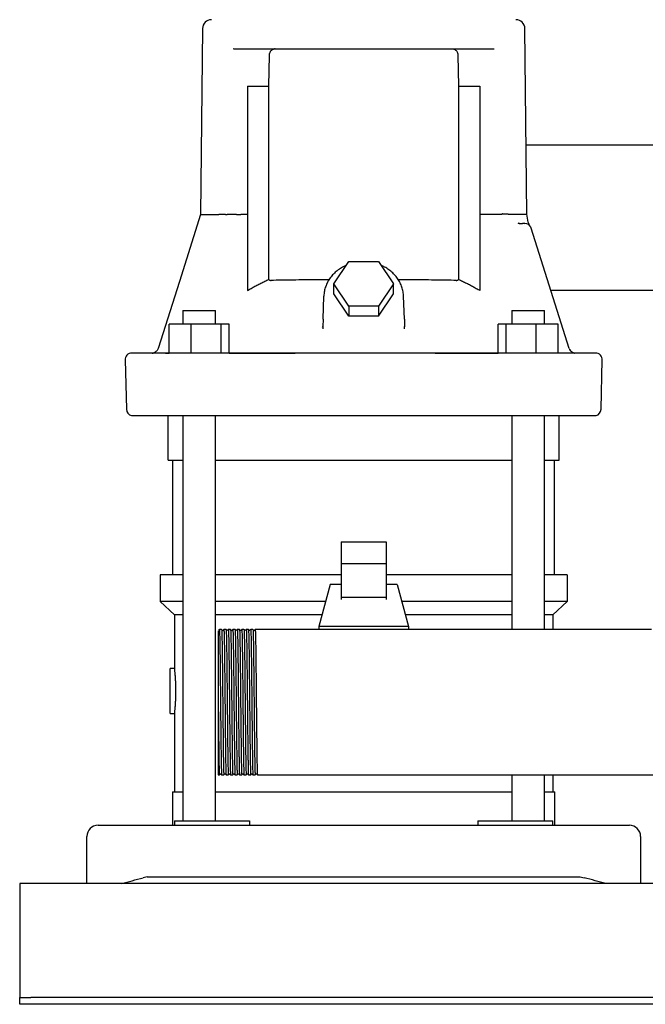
# Model space of a CAD drawing. Header units: millimetres. Extents: x 13 to 1735, y 11 to 955.
# Tile 1 of 6: x 13 to 293, y 11 to 451. Entities that reach past the tile are written whole.
import ezdxf

# ---------------------------------------------------------------- set-up
doc = ezdxf.new("R2010")
doc.units = ezdxf.units.MM

msp = doc.modelspace()

# ---------------------------------------------------------------- linework, layer by layer
at = {"color": 7, "linetype": 'Continuous', "lineweight": 25}
for p, q in [((94.59, 447.48), (93.72, 364.38)), ((239.54, 364.38), (238.67, 447.48)), ((108.57, 438.43), (108.26, 438.33)), ((108.57, 438.43), (224.69, 438.43)), ((224.69, 438.43), (224.96, 438.4)), ((124.21, 421.72), (124.49, 435.52)), ((208.76, 435.52), (209.05, 421.72)), ((114.63, 421.72), (124.21, 421.72)), ((114.63, 421.72), (114.63, 330.38)), ((124.21, 335.38), (124.21, 421.72)), ((209.05, 421.72), (209.05, 335.38)), ((209.05, 421.72), (218.61, 421.72)), ((218.61, 421.72), (218.61, 330.39)), ((364.04, 395.43), (239.21, 395.43)), ((104.82, 364.43), (103.58, 364.43)), ((104.82, 364.43), (105.59, 364.43)), ((114.63, 364.43), (111.66, 364.43)), ((221.59, 364.43), (218.61, 364.43)), ((228.43, 364.44), (223.47, 364.43)), ((240.2, 361), (239.53, 364.48)), ((236.17, 360.4), (235.74, 360.49)), ((235.74, 360.49), (236.33, 360.43)), ((236.17, 360.4), (236.33, 360.43)), ((236.33, 360.43), (236.17, 360.4)), ((236.33, 360.43), (237.56, 360.43)), ((238.01, 360.54), (238.6, 360.43)), ((238.01, 360.54), (238.61, 360.43)), ((239.04, 360.4), (239.04, 360.4)), ((240.69, 359.67), (240.71, 359.66)), ((240.69, 359.67), (240.71, 359.66)), ((241.34, 358.65), (241.3, 358.76)), ((241.47, 358.34), (241.34, 358.65)), ((258.47, 304.53), (241.47, 358.34)), ((153.35, 333.39), (159.99, 343.35)), ((159.99, 343.35), (173.27, 343.35)), ((173.27, 343.35), (179.91, 333.39)), ((153.35, 328.89), (153.35, 333.39)), ((159.99, 323.43), (153.35, 333.39)), ((179.91, 333.39), (173.27, 323.43)), ((179.91, 328.89), (179.91, 333.39)), ((352.97, 330.43), (250.28, 330.43)), ((148.45, 317.56), (148.81, 327.86)), ((159.99, 318.93), (153.35, 328.89)), ((173.27, 318.93), (179.91, 328.89)), ((184.81, 317.56), (184.45, 327.86)), ((85.79, 321.43), (85.79, 315.43)), ((85.79, 321.43), (87.8, 321.43)), ((87.8, 321.43), (100.39, 321.43)), ((100.39, 315.43), (100.39, 321.43)), ((159.99, 323.43), (159.99, 318.93)), ((173.27, 323.43), (159.99, 323.43)), ((173.27, 323.43), (173.27, 318.93)), ((232.87, 321.43), (232.87, 315.43)), ((232.87, 321.43), (245.46, 321.43)), ((245.46, 321.43), (247.47, 321.43)), ((247.47, 315.43), (247.47, 321.43)), ((148.45, 317.56), (148.36, 314.27)), ((173.27, 318.93), (159.99, 318.93)), ((184.81, 317.56), (184.9, 314.27)), ((79.7, 302.48), (79.7, 315.43)), ((89.5, 315.43), (79.7, 315.43)), ((89.5, 302.43), (89.5, 315.43)), ((102.88, 315.43), (89.5, 315.43)), ((102.88, 302.43), (102.88, 315.43)), ((106.47, 315.43), (102.88, 315.43)), ((106.47, 302.43), (106.47, 315.43)), ((148.28, 313.99), (148.36, 314.27)), ((148.28, 313.99), (148.36, 314.27)), ((148.36, 314.27), (148.39, 313.22)), ((184.85, 313.23), (184.9, 314.27)), ((184.85, 313.23), (184.9, 314.27)), ((184.98, 313.99), (184.9, 314.27)), ((226.79, 302.43), (226.78, 315.43)), ((230.37, 315.43), (226.78, 315.43)), ((230.37, 302.43), (230.37, 315.43)), ((243.75, 315.43), (230.37, 315.43)), ((243.75, 302.43), (243.75, 315.43)), ((253.55, 315.43), (243.75, 315.43)), ((253.55, 302.43), (253.55, 315.43)), ((59.98, 299.36), (60.55, 277.36)), ((77.04, 302.43), (62.97, 302.43)), ((72.97, 302.62), (73.04, 302.6)), ((248.89, 302.43), (84.37, 302.43)), ((106.47, 302.43), (135.97, 302.43)), ((198.56, 302.43), (226.79, 302.43)), ((260.87, 302.47), (259.98, 302.75)), ((260.87, 302.47), (260.96, 302.46)), ((272.7, 277.36), (273.28, 299.36)), ((79.28, 254.53), (79.28, 274.53)), ((85.79, 274.53), (85.79, 93.43)), ((100.39, 93.43), (100.39, 274.53)), ((232.87, 274.53), (232.87, 178.93)), ((247.47, 178.93), (247.47, 274.53)), ((253.98, 254.53), (253.98, 274.53)), ((79.28, 254.53), (85.79, 254.53)), ((81.28, 203.43), (81.28, 254.53)), ((100.39, 254.53), (232.87, 254.53)), ((247.47, 254.53), (253.98, 254.53)), ((251.98, 203.43), (251.98, 254.53)), ((156.63, 218.12), (176.63, 218.12)), ((156.63, 218.12), (156.63, 208.23)), ((176.63, 218.12), (176.63, 208.23)), ((156.63, 208.23), (156.63, 193.22)), ((176.63, 208.23), (156.63, 208.23)), ((176.63, 208.23), (176.63, 193.22)), ((75.63, 203.43), (75.63, 191.43)), ((85.79, 203.43), (75.63, 203.43)), ((156.63, 203.43), (100.39, 203.43)), ((232.87, 203.43), (176.63, 203.43)), ((257.63, 203.43), (247.47, 203.43)), ((257.63, 203.43), (257.63, 191.43)), ((151.63, 199.08), (146.63, 180.33)), ((156.63, 199.08), (151.63, 199.08)), ((181.63, 199.08), (176.63, 199.08)), ((181.63, 199.08), (186.63, 180.33)), ((85.79, 191.43), (75.63, 191.43)), ((82.13, 185.43), (75.63, 191.43)), ((149.59, 191.43), (100.39, 191.43)), ((176.63, 193.22), (156.63, 193.22)), ((156.63, 193.22), (156.63, 192.27)), ((176.63, 193.22), (176.63, 192.27)), ((232.87, 191.43), (183.67, 191.43)), ((257.63, 191.43), (247.47, 191.43)), ((251.13, 185.43), (257.63, 191.43)), ((85.79, 185.43), (82.13, 185.43)), ((82.13, 185.43), (82.13, 161.43)), ((147.99, 185.43), (100.39, 185.43)), ((232.87, 185.43), (185.27, 185.43)), ((251.13, 185.43), (247.47, 185.43)), ((251.13, 185.43), (251.13, 178.93)), ((103.13, 178.93), (102.13, 178.93)), ((105.13, 178.93), (104.13, 178.93)), ((107.13, 178.93), (106.13, 178.93)), ((109.13, 178.93), (108.13, 178.93)), ((111.13, 178.93), (110.13, 178.93)), ((113.13, 178.93), (112.13, 178.93)), ((115.13, 178.93), (114.13, 178.93)), ((117.13, 178.93), (116.13, 178.93)), ((119.13, 178.93), (118.13, 178.93)), ((120.13, 178.93), (119.13, 178.93)), ((295.28, 178.93), (120.13, 178.93)), ((146.63, 180.33), (146.63, 178.93)), ((186.63, 180.33), (146.63, 180.33)), ((186.63, 180.33), (186.63, 178.93)), ((82.13, 161.43), (80.13, 161.43)), ((80.13, 151.43), (80.13, 161.43)), ((80.13, 141.43), (80.13, 151.43)), ((101.63, 146.29), (101.63, 113.93)), ((80.13, 141.43), (82.13, 141.43)), ((82.13, 141.43), (82.13, 106.43)), ((101.63, 113.93), (102.13, 113.93)), ((103.13, 113.93), (104.13, 113.93)), ((105.13, 113.93), (106.13, 113.93)), ((107.13, 113.93), (108.13, 113.93)), ((109.13, 113.93), (110.13, 113.93)), ((111.13, 113.93), (112.13, 113.93)), ((113.13, 113.93), (114.13, 113.93)), ((115.13, 113.93), (116.13, 113.93)), ((117.13, 113.93), (118.13, 113.93)), ((119.13, 113.93), (491.63, 113.93)), ((232.87, 113.93), (232.87, 93.43)), ((247.47, 93.43), (247.47, 113.93)), ((251.13, 113.93), (251.13, 106.43)), ((81.13, 106.43), (81.13, 91.43)), ((81.13, 106.43), (85.79, 106.43)), ((100.39, 106.43), (166.63, 106.43)), ((166.63, 106.43), (232.87, 106.43)), ((247.47, 106.43), (252.13, 106.43)), ((252.13, 91.43), (252.13, 106.43)), ((82.13, 93.43), (82.13, 91.43)), ((82.13, 93.43), (103.47, 93.43)), ((103.47, 93.43), (115.66, 93.43)), ((115.66, 93.43), (115.66, 91.43)), ((217.6, 93.43), (217.6, 91.43)), ((217.6, 93.43), (229.79, 93.43)), ((229.79, 93.43), (251.13, 93.43)), ((251.13, 91.43), (251.13, 93.43)), ((47.88, 91.43), (68.08, 91.43)), ((68.08, 91.43), (265.18, 91.43)), ((265.18, 91.43), (285.38, 91.43)), ((42.88, 65.43), (42.88, 86.43)), ((290.38, 86.43), (290.38, 65.43)), ((69.88, 68.43), (68.08, 67.96)), ((69.88, 68.43), (263.38, 68.43)), ((263.38, 68.43), (265.18, 67.96)), ((912.88, 65.43), (12.88, 65.43)), ((12.88, 65.43), (12.88, 60.43)), ((12.88, 60.43), (12.88, 16.43)), ((12.88, 16.43), (12.88, 14.43)), ((12.88, 11.43), (12.88, 14.43)), ((12.88, 14.43), (17.88, 14.43)), ((907.88, 14.43), (17.88, 14.43)), ((17.88, 11.43), (12.88, 11.43)), ((907.88, 11.43), (17.88, 11.43))]:
    msp.add_line(p, q, dxfattribs=at)
at = {"color": 7, "linetype": 'Continuous', "lineweight": 25, "flags": 128}
for points in [[(93.72, 364.44), (84.25, 334.47), (74.79, 304.54)], [(270.28, 302.43), (270.11, 302.43), (269.58, 302.43), (268.71, 302.43), (267.48, 302.43), (265.91, 302.43), (264, 302.43), (261.74, 302.43), (259.15, 302.43), (256.22, 302.43)], [(102.13, 178.93), (101.95, 178.71), (101.78, 178.49)], [(103.47, 178.49), (103.3, 178.71), (103.13, 178.93)], [(104.13, 178.93), (103.95, 178.71), (103.78, 178.49)], [(105.47, 178.49), (105.3, 178.71), (105.13, 178.93)], [(106.13, 178.93), (105.95, 178.71), (105.78, 178.49)], [(107.47, 178.49), (107.3, 178.71), (107.13, 178.93)], [(108.13, 178.93), (107.95, 178.71), (107.78, 178.49)], [(109.47, 178.49), (109.3, 178.71), (109.13, 178.93)], [(110.13, 178.93), (109.95, 178.71), (109.78, 178.49)], [(111.47, 178.49), (111.3, 178.71), (111.13, 178.93)], [(112.13, 178.93), (111.95, 178.71), (111.78, 178.49)], [(113.47, 178.49), (113.3, 178.71), (113.13, 178.93)], [(114.13, 178.93), (113.95, 178.71), (113.78, 178.49)], [(115.47, 178.49), (115.3, 178.71), (115.13, 178.93)], [(116.13, 178.93), (115.95, 178.71), (115.78, 178.49)], [(117.47, 178.49), (117.3, 178.71), (117.13, 178.93)], [(118.13, 178.93), (117.95, 178.71), (117.78, 178.49)], [(102.13, 113.93), (102.3, 114.16), (102.47, 114.38)], [(102.78, 114.38), (102.95, 114.16), (103.13, 113.94)], [(104.13, 113.94), (104.3, 114.16), (104.47, 114.38)], [(104.78, 114.38), (104.95, 114.16), (105.13, 113.94)], [(106.13, 113.94), (106.3, 114.16), (106.47, 114.38)], [(106.78, 114.38), (106.95, 114.16), (107.13, 113.94)], [(108.13, 113.93), (108.3, 114.16), (108.47, 114.38)], [(108.78, 114.38), (108.95, 114.16), (109.13, 113.94)], [(110.13, 113.93), (110.3, 114.16), (110.47, 114.38)], [(110.78, 114.38), (110.95, 114.16), (111.13, 113.94)], [(112.13, 113.94), (112.3, 114.16), (112.47, 114.38)], [(112.78, 114.38), (112.95, 114.16), (113.13, 113.94)], [(114.13, 113.94), (114.3, 114.16), (114.47, 114.38)], [(114.78, 114.38), (114.95, 114.16), (115.13, 113.94)], [(116.13, 113.93), (116.3, 114.16), (116.47, 114.38)], [(116.78, 114.38), (116.95, 114.16), (117.13, 113.94)], [(118.13, 113.94), (118.3, 114.16), (118.47, 114.38)], [(118.78, 114.38), (118.95, 114.16), (119.13, 113.94)]]:
    msp.add_lwpolyline(points, dxfattribs=at)
at = {"color": 7, "linetype": 'Continuous', "lineweight": 25}
for centre, radius, start, end in [((98.59, 447.43), 4, 90, 179.4), ((234.67, 447.43), 4, 0.6, 90), ((238.6, 357.43), 3, 17.5339, 89.9999), ((261.33, 305.43), 3, 197.5339, 220.8635), ((62.97, 299.43), 3, 90.0005, 181.5), ((270.28, 299.43), 3, 358.5, 89.9995), ((63.55, 277.43), 3, 181.5, 255.1529), ((269.71, 277.43), 3, 284.8351, 358.5), ((47.88, 86.43), 5, 90, 180), ((285.38, 86.43), 5, 0, 90)]:
    msp.add_arc(centre, radius, start, end, dxfattribs=at)
for points, knots in [([(124.49, 435.52), (124.49, 435.57), (124.5, 435.68), (124.51, 435.84), (124.53, 435.99), (124.56, 436.15), (124.59, 436.3), (124.66, 436.56), (124.79, 436.92), (125.03, 437.35), (125.34, 437.73), (125.65, 438), (125.94, 438.17), (126.18, 438.28), (126.45, 438.37), (126.63, 438.4), (126.72, 438.41)], [0, 0, 0, 0, 0.031993, 0.06413, 0.096467, 0.129057, 0.161952, 0.195204, 0.301507, 0.414424, 0.540619, 0.679465, 0.753544, 0.832894, 0.912316, 1, 1, 1, 1]), ([(206.53, 438.41), (206.58, 438.41), (206.68, 438.39), (206.82, 438.36), (206.95, 438.32), (207.11, 438.26), (207.31, 438.17), (207.6, 438), (207.92, 437.73), (208.23, 437.35), (208.47, 436.92), (208.61, 436.54), (208.69, 436.22), (208.73, 435.99), (208.75, 435.76), (208.76, 435.6), (208.76, 435.52)], [0, 0, 0, 0, 0.044895, 0.087728, 0.128504, 0.167227, 0.246546, 0.320651, 0.459519, 0.585767, 0.6987, 0.805092, 0.85474, 0.903656, 0.952016, 1, 1, 1, 1]), ([(94.89, 364.43), (95.53, 364.43), (96.44, 364.43), (98.78, 364.43), (100.2, 364.43), (101.87, 364.43)], [0, 0, 0, 0, 0.5, 0.5, 1, 1, 1, 1]), ([(103.01, 364.43), (102.98, 364.43), (102.9, 364.43), (102.79, 364.43), (102.7, 364.43), (102.61, 364.43), (102.52, 364.43), (102.45, 364.43), (102.38, 364.43), (102.35, 364.43), (102.33, 364.43)], [0, 0, 0, 0, 0.135107, 0.267773, 0.397789, 0.524922, 0.64893, 0.769581, 0.886665, 1, 1, 1, 1]), ([(103.58, 364.43), (103.57, 364.43), (103.53, 364.43), (103.47, 364.43), (103.42, 364.43), (103.37, 364.43), (103.33, 364.43), (103.27, 364.43), (103.19, 364.43), (103.1, 364.43), (103.04, 364.43), (103.01, 364.43)], [0, 0, 0, 0, 0.113606, 0.217617, 0.310579, 0.391453, 0.459552, 0.514572, 0.685732, 0.848184, 1, 1, 1, 1]), ([(109.79, 364.43), (109.51, 364.43), (108.81, 364.43), (107.7, 364.43), (106.58, 364.43), (105.88, 364.43), (105.59, 364.43)], [0, 0, 0, 0, 0.198225, 0.500005, 0.795673, 1, 1, 1, 1]), ([(109.79, 364.43), (110.06, 364.43), (110.36, 364.44), (111, 364.44), (111.33, 364.44), (111.66, 364.43)], [0, 0, 0, 0, 0.5, 0.5, 1, 1, 1, 1]), ([(231.39, 364.43), (231.37, 364.44), (231.33, 364.44), (231.26, 364.45), (231.18, 364.45), (231.1, 364.46), (231.02, 364.46), (230.93, 364.46), (230.84, 364.47), (230.75, 364.47), (230.66, 364.47), (230.57, 364.47), (230.47, 364.47), (230.38, 364.47), (230.29, 364.47), (230.19, 364.47), (230.1, 364.47), (230.01, 364.47), (229.93, 364.47), (229.84, 364.47), (229.75, 364.47), (229.67, 364.47), (229.59, 364.47), (229.51, 364.47), (229.44, 364.47), (229.37, 364.48), (229.3, 364.48), (229.23, 364.48), (229.16, 364.49), (229.1, 364.5), (229.03, 364.5), (228.95, 364.51), (228.87, 364.53), (228.8, 364.53), (228.73, 364.56), (228.68, 364.6), (228.62, 364.62), (228.59, 364.61), (228.56, 364.6), (228.53, 364.57), (228.5, 364.54), (228.46, 364.49), (228.44, 364.46), (228.43, 364.44)], [0, 0, 0, 0, 0.036786, 0.072864, 0.108245, 0.142933, 0.176924, 0.210212, 0.24279, 0.274649, 0.305783, 0.336189, 0.365863, 0.394808, 0.423027, 0.450528, 0.477319, 0.503412, 0.52882, 0.553551, 0.577611, 0.601003, 0.623729, 0.645789, 0.667183, 0.687913, 0.707979, 0.727383, 0.746126, 0.764212, 0.781645, 0.811566, 0.836149, 0.855408, 0.872317, 0.906934, 0.915609, 0.92466, 0.935063, 0.947478, 0.9623, 0.97976, 1, 1, 1, 1]), ([(240.71, 359.66), (240.59, 359.87), (240.36, 360.3), (240.25, 360.76), (240.2, 361)], [0, 0, 0, 0, 0.501344, 1, 1, 1, 1]), ([(238.6, 360.43), (238.58, 360.43), (238.46, 360.43), (238.08, 360.43), (237.82, 360.43), (237.56, 360.43)], [0, 0, 0, 0, 0.5, 0.5, 1, 1, 1, 1]), ([(158.82, 341.6), (158.46, 341.45), (157.38, 341.01), (155.73, 339.99), (153.92, 338.58), (152.34, 336.96), (151.02, 335.17), (149.99, 333.24), (149.27, 331.2), (148.9, 329.4), (148.83, 328.29), (148.81, 327.86)], [0, 0, 0, 0, 0.062293, 0.187495, 0.312505, 0.437186, 0.561395, 0.685012, 0.807976, 0.930315, 1, 1, 1, 1]), ([(184.46, 327.57), (184.44, 327.99), (184.4, 329.11), (184.06, 330.91), (183.39, 332.94), (182.42, 334.86), (181.17, 336.65), (179.66, 338.28), (177.92, 339.71), (176.17, 340.85), (174.95, 341.38), (174.43, 341.61)], [0, 0, 0, 0, 0.070553, 0.189776, 0.309042, 0.428538, 0.548447, 0.668876, 0.789851, 0.911334, 1, 1, 1, 1]), ([(114.63, 330.38), (114.91, 330.55), (115.47, 330.88), (116.32, 331.38), (117.17, 331.86), (118.03, 332.33), (118.9, 332.79), (119.77, 333.25), (120.65, 333.69), (121.53, 334.13), (122.42, 334.55), (123.31, 334.97), (123.91, 335.24), (124.21, 335.38)], [0, 0, 0, 0, 0.0907717, 0.1815375, 0.2723083, 0.3630955, 0.4539102, 0.5447636, 0.6356668, 0.7266309, 0.8176671, 0.9087865, 1, 1, 1, 1]), ([(124.21, 335.38), (124.24, 335.35), (124.29, 335.29), (124.38, 335.21), (124.47, 335.15), (124.57, 335.09), (124.69, 335.03), (124.85, 334.97), (125.04, 334.94), (125.17, 334.93), (125.24, 334.93)], [0, 0, 0, 0, 0.092014, 0.184689, 0.278434, 0.373648, 0.470707, 0.641643, 0.817562, 1, 1, 1, 1]), ([(151.12, 335.21), (149.42, 335.2), (145.71, 335.18), (140.28, 335.14), (134.83, 335.08), (129.7, 335.01), (126.74, 334.96), (125.24, 334.93)], [0, 0, 0, 0, 0.17015, 0.370854, 0.576063, 0.785779, 1, 1, 1, 1]), ([(208.02, 334.93), (206.52, 334.96), (203.56, 335.01), (198.43, 335.08), (192.98, 335.14), (187.54, 335.18), (183.82, 335.2), (182.11, 335.21)], [0, 0, 0, 0, 0.213999, 0.423511, 0.628538, 0.829079, 1, 1, 1, 1]), ([(208.02, 334.93), (208.06, 334.93), (208.14, 334.93), (208.26, 334.95), (208.38, 334.97), (208.49, 335), (208.62, 335.05), (208.76, 335.13), (208.91, 335.24), (209, 335.33), (209.05, 335.38)], [0, 0, 0, 0, 0.1116648, 0.220786, 0.3276891, 0.4327201, 0.536244, 0.6945533, 0.8485509, 1, 1, 1, 1]), ([(209.05, 335.38), (209.35, 335.24), (209.94, 334.97), (210.84, 334.56), (211.72, 334.13), (212.6, 333.7), (213.48, 333.25), (214.35, 332.8), (215.21, 332.34), (216.07, 331.87), (216.92, 331.38), (217.77, 330.89), (218.33, 330.56), (218.61, 330.39)], [0, 0, 0, 0, 0.091212, 0.18233, 0.273366, 0.36433, 0.455233, 0.546087, 0.636902, 0.727689, 0.818461, 0.909227, 1, 1, 1, 1]), ([(74.79, 304.54), (74.71, 304.33), (74.54, 303.89), (74.09, 303.32), (73.52, 302.84), (73.06, 302.67), (72.83, 302.58)], [0, 0, 0, 0, 0.240901, 0.492412, 0.746729, 1, 1, 1, 1]), ([(259.07, 303.48), (259.03, 303.52), (258.85, 303.7), (258.73, 303.93), (258.64, 304.11)], [0, 0, 0, 0, 0.220309, 1, 1, 1, 1]), ([(72.12, 302.45), (72.24, 302.45), (72.55, 302.46), (73.17, 302.53), (73.54, 302.58)], [0, 0, 0, 0, 0.40416, 1, 1, 1, 1]), ([(72.72, 302.54), (72.87, 302.53), (73.18, 302.52), (75.07, 302.5), (77.28, 302.49), (79.14, 302.48), (79.7, 302.48)], [0, 0, 0, 0, 0.290084, 0.580976, 0.873484, 1, 1, 1, 1]), ([(84.37, 302.43), (83.52, 302.43), (82.71, 302.43), (81.19, 302.43), (80.49, 302.43), (79.24, 302.43), (78.67, 302.43), (77.72, 302.43), (77.34, 302.43), (77.04, 302.43)], [0, 0, 0, 0, 0.25, 0.25, 0.5, 0.5, 0.75, 0.75, 1, 1, 1, 1]), ([(256.22, 302.43), (255.92, 302.43), (255.53, 302.43), (254.57, 302.43), (254.01, 302.43), (252.76, 302.43), (252.05, 302.43), (250.54, 302.43), (249.74, 302.43), (248.89, 302.43)], [0, 0, 0, 0, 0.25, 0.25, 0.5, 0.5, 0.75, 0.75, 1, 1, 1, 1]), ([(260.43, 302.57), (260.24, 302.64), (259.86, 302.79), (259.4, 303.11), (259.16, 303.37), (259.07, 303.48)], [0, 0, 0, 0, 0.364716, 0.734154, 1, 1, 1, 1]), ([(260.28, 302.64), (260.32, 302.61), (260.5, 302.51), (260.71, 302.51), (260.87, 302.47)], [0, 0, 0, 0, 0.217249, 1, 1, 1, 1]), ([(62.78, 274.53), (62.78, 274.53), (62.79, 274.53), (62.8, 274.53), (62.83, 274.53), (62.86, 274.53), (62.91, 274.53), (62.97, 274.53), (63.04, 274.53), (63.12, 274.53), (63.2, 274.53), (63.3, 274.53), (63.41, 274.53), (63.53, 274.53), (63.71, 274.53), (64.07, 274.53), (64.7, 274.53), (65.52, 274.53), (66.64, 274.53), (68.2, 274.53), (70.03, 274.53), (71.44, 274.53), (72.24, 274.53), (73.07, 274.53), (73.94, 274.53), (74.84, 274.53), (75.78, 274.53), (76.43, 274.53), (76.76, 274.53)], [0, 0, 0, 0, 0.019231, 0.038463, 0.057694, 0.076925, 0.096156, 0.115388, 0.134619, 0.15385, 0.173081, 0.192312, 0.211543, 0.230774, 0.250005, 0.288796, 0.375005, 0.453087, 0.500006, 0.625001, 0.749995, 0.78571, 0.821425, 0.85714, 0.892855, 0.92857, 0.964285, 1, 1, 1, 1]), ([(76.76, 274.53), (76.8, 274.53), (76.88, 274.53), (77.02, 274.53), (77.2, 274.53), (77.42, 274.53), (77.68, 274.53), (78.12, 274.53), (78.78, 274.53), (79.58, 274.53), (80.29, 274.53), (80.83, 274.53), (81.4, 274.53), (82, 274.53), (82.62, 274.53), (83.25, 274.53), (83.91, 274.53), (84.35, 274.53), (84.58, 274.53)], [0, 0, 0, 0, 0.028762, 0.062653, 0.101645, 0.145737, 0.194965, 0.249404, 0.367674, 0.499556, 0.561958, 0.624301, 0.686771, 0.749509, 0.812346, 0.874908, 0.937394, 1, 1, 1, 1]), ([(84.58, 274.53), (85.04, 274.53), (86.44, 274.53), (89.29, 274.53), (93.61, 274.53), (99.43, 274.53), (106.79, 274.53), (115.7, 274.53), (126.2, 274.53), (138.31, 274.53), (152.02, 274.53), (166.14, 274.53), (179.74, 274.53), (191.88, 274.53), (202.82, 274.53), (212.56, 274.53), (221.11, 274.53), (228.48, 274.53), (234.7, 274.53), (239.77, 274.53), (243.72, 274.53), (246.57, 274.53), (248.09, 274.53), (248.68, 274.53)], [0, 0, 0, 0, 0.008753, 0.026696, 0.053829, 0.090151, 0.135663, 0.190363, 0.254251, 0.327327, 0.40959, 0.50104, 0.580659, 0.653427, 0.719344, 0.77841, 0.830623, 0.875985, 0.914493, 0.946149, 0.970953, 0.988903, 1, 1, 1, 1]), ([(248.68, 274.53), (248.78, 274.53), (249, 274.53), (249.36, 274.53), (249.77, 274.53), (250.22, 274.53), (250.72, 274.53), (251.45, 274.53), (252.4, 274.53), (253.29, 274.53), (253.97, 274.53), (254.43, 274.53), (254.86, 274.53), (255.26, 274.53), (255.63, 274.53), (255.95, 274.53), (256.25, 274.53), (256.41, 274.53), (256.5, 274.53)], [0, 0, 0, 0, 0.028404, 0.062081, 0.101004, 0.145169, 0.194609, 0.249403, 0.366351, 0.499555, 0.561959, 0.624303, 0.686774, 0.749512, 0.812349, 0.874911, 0.937396, 1, 1, 1, 1]), ([(256.5, 274.53), (256.67, 274.53), (257.03, 274.53), (257.54, 274.53), (258.05, 274.53), (258.55, 274.53), (259.04, 274.53), (259.52, 274.53), (259.98, 274.53), (260.44, 274.53), (260.89, 274.53), (261.33, 274.53), (261.76, 274.53), (262.17, 274.53), (263.33, 274.53), (265.05, 274.53), (266.56, 274.53), (267.69, 274.53), (268.44, 274.53), (269.13, 274.53), (269.55, 274.53), (269.83, 274.53), (270.03, 274.53), (270.19, 274.53), (270.32, 274.53), (270.41, 274.53), (270.46, 274.53), (270.47, 274.53), (270.47, 274.53)], [0, 0, 0, 0, 0.019231, 0.038463, 0.057694, 0.076925, 0.096156, 0.115388, 0.134619, 0.15385, 0.173081, 0.192313, 0.211544, 0.230775, 0.250006, 0.375001, 0.499994, 0.535519, 0.624994, 0.692719, 0.749995, 0.78571, 0.821425, 0.85714, 0.892855, 0.92857, 0.964285, 1, 1, 1, 1]), ([(101.63, 178.39), (101.63, 178.35), (101.63, 178.29), (101.63, 177.77), (101.63, 177.13), (101.63, 176.5), (101.63, 175.94), (101.63, 175.32), (101.63, 174.85), (101.63, 174.62)], [0, 0, 0, 0, 0.200929, 0.409846, 0.600808, 0.700136, 0.799634, 0.899517, 1, 1, 1, 1]), ([(102.13, 178.93), (102.13, 178.91), (102.15, 179.14), (102.19, 178.43), (102.26, 176.68), (102.32, 173.62), (102.38, 169.57), (102.44, 164.61), (102.51, 158.95), (102.57, 152.82), (102.61, 148.57), (102.63, 146.43)], [0, 0, 0, 0, 0.0078487, 0.1313392, 0.2562713, 0.3802387, 0.5033104, 0.6281454, 0.7524969, 0.8753589, 1, 1, 1, 1]), ([(103.13, 178.93), (103.15, 178.78), (103.19, 178.54), (103.25, 176.64), (103.31, 173.63), (103.38, 169.56), (103.44, 164.61), (103.5, 158.95), (103.56, 152.82), (103.61, 148.57), (103.63, 146.43)], [0, 0, 0, 0, 0.117483, 0.244408, 0.370353, 0.495388, 0.622214, 0.748549, 0.873371, 1, 1, 1, 1]), ([(103.78, 178.49), (103.73, 178.45), (103.63, 178.37), (103.53, 178.45), (103.47, 178.49)], [0, 0, 0, 0, 0.5, 1, 1, 1, 1]), ([(104.13, 178.93), (104.13, 178.91), (104.15, 179.14), (104.19, 178.43), (104.26, 176.68), (104.32, 173.62), (104.38, 169.57), (104.44, 164.61), (104.51, 158.95), (104.57, 152.82), (104.61, 148.57), (104.63, 146.43)], [0, 0, 0, 0, 0.007853, 0.131343, 0.256275, 0.380242, 0.503313, 0.628147, 0.752498, 0.875359, 1, 1, 1, 1]), ([(105.13, 178.93), (105.15, 178.78), (105.19, 178.54), (105.25, 176.64), (105.31, 173.63), (105.38, 169.56), (105.44, 164.61), (105.5, 158.95), (105.56, 152.82), (105.61, 148.57), (105.63, 146.43)], [0, 0, 0, 0, 0.117477, 0.244403, 0.370348, 0.495384, 0.622211, 0.748547, 0.87337, 1, 1, 1, 1]), ([(105.78, 178.49), (105.73, 178.45), (105.63, 178.37), (105.53, 178.45), (105.47, 178.49)], [0, 0, 0, 0, 0.5000002, 1, 1, 1, 1]), ([(106.13, 178.93), (106.13, 178.91), (106.15, 179.14), (106.19, 178.43), (106.26, 176.68), (106.32, 173.62), (106.38, 169.57), (106.44, 164.61), (106.51, 158.95), (106.57, 152.82), (106.61, 148.57), (106.63, 146.43)], [0, 0, 0, 0, 0.007867, 0.1313551, 0.256285, 0.38025, 0.5033196, 0.6281523, 0.7525015, 0.8753611, 1, 1, 1, 1]), ([(107.13, 178.93), (107.15, 178.78), (107.19, 178.54), (107.25, 176.64), (107.31, 173.63), (107.38, 169.56), (107.44, 164.61), (107.5, 158.95), (107.56, 152.82), (107.61, 148.57), (107.63, 146.43)], [0, 0, 0, 0, 0.117464, 0.244391, 0.370339, 0.495377, 0.622206, 0.748543, 0.873368, 1, 1, 1, 1]), ([(107.78, 178.49), (107.73, 178.45), (107.63, 178.37), (107.53, 178.45), (107.47, 178.49)], [0, 0, 0, 0, 0.5, 1, 1, 1, 1]), ([(108.13, 178.93), (108.13, 178.91), (108.15, 179.14), (108.19, 178.43), (108.26, 176.68), (108.32, 173.62), (108.38, 169.57), (108.44, 164.61), (108.51, 158.95), (108.57, 152.82), (108.61, 148.57), (108.63, 146.43)], [0, 0, 0, 0, 0.007831, 0.131324, 0.256258, 0.380228, 0.503302, 0.628139, 0.752493, 0.875357, 1, 1, 1, 1]), ([(109.13, 178.93), (109.15, 178.78), (109.19, 178.54), (109.25, 176.64), (109.31, 173.63), (109.38, 169.56), (109.44, 164.61), (109.5, 158.95), (109.56, 152.82), (109.61, 148.57), (109.63, 146.43)], [0, 0, 0, 0, 0.11749, 0.244414, 0.370358, 0.495392, 0.622217, 0.748551, 0.873372, 1, 1, 1, 1]), ([(109.78, 178.49), (109.73, 178.45), (109.63, 178.37), (109.53, 178.45), (109.47, 178.49)], [0, 0, 0, 0, 0.5000001, 1, 1, 1, 1]), ([(110.13, 178.93), (110.13, 178.91), (110.15, 179.14), (110.19, 178.43), (110.26, 176.68), (110.32, 173.62), (110.38, 169.57), (110.44, 164.61), (110.51, 158.95), (110.57, 152.82), (110.61, 148.57), (110.63, 146.43)], [0, 0, 0, 0, 0.0078479, 0.1313385, 0.2562707, 0.3802382, 0.50331, 0.6281451, 0.7524967, 0.8753588, 1, 1, 1, 1]), ([(111.13, 178.93), (111.15, 178.78), (111.19, 178.54), (111.25, 176.64), (111.31, 173.63), (111.38, 169.56), (111.44, 164.61), (111.5, 158.95), (111.56, 152.82), (111.61, 148.57), (111.63, 146.43)], [0, 0, 0, 0, 0.117482, 0.244407, 0.370352, 0.495387, 0.622214, 0.748549, 0.873371, 1, 1, 1, 1]), ([(111.78, 178.49), (111.73, 178.45), (111.63, 178.37), (111.53, 178.45), (111.47, 178.49)], [0, 0, 0, 0, 0.5, 1, 1, 1, 1]), ([(112.13, 178.93), (112.13, 178.91), (112.15, 179.14), (112.19, 178.43), (112.26, 176.68), (112.32, 173.62), (112.38, 169.57), (112.44, 164.61), (112.51, 158.95), (112.57, 152.82), (112.61, 148.57), (112.63, 146.43)], [0, 0, 0, 0, 0.007853, 0.131343, 0.256274, 0.380241, 0.503313, 0.628147, 0.752498, 0.875359, 1, 1, 1, 1]), ([(113.13, 178.93), (113.15, 178.78), (113.19, 178.54), (113.25, 176.64), (113.31, 173.63), (113.38, 169.56), (113.44, 164.61), (113.5, 158.95), (113.56, 152.82), (113.61, 148.57), (113.63, 146.43)], [0, 0, 0, 0, 0.117474, 0.2444, 0.370346, 0.495383, 0.62221, 0.748546, 0.873369, 1, 1, 1, 1]), ([(113.78, 178.49), (113.73, 178.45), (113.63, 178.37), (113.53, 178.45), (113.47, 178.49)], [0, 0, 0, 0, 0.5000001, 1, 1, 1, 1]), ([(114.13, 178.93), (114.13, 178.91), (114.15, 179.14), (114.19, 178.43), (114.26, 176.68), (114.32, 173.62), (114.38, 169.57), (114.44, 164.61), (114.51, 158.95), (114.57, 152.82), (114.61, 148.57), (114.63, 146.43)], [0, 0, 0, 0, 0.007866, 0.131354, 0.256284, 0.380249, 0.503319, 0.628152, 0.752501, 0.875361, 1, 1, 1, 1]), ([(115.13, 178.93), (115.15, 178.78), (115.19, 178.54), (115.25, 176.64), (115.31, 173.63), (115.38, 169.56), (115.44, 164.61), (115.5, 158.95), (115.56, 152.82), (115.61, 148.57), (115.63, 146.43)], [0, 0, 0, 0, 0.1175023, 0.2444245, 0.3703665, 0.4953987, 0.6222222, 0.7485544, 0.8733734, 1, 1, 1, 1]), ([(115.78, 178.49), (115.73, 178.45), (115.63, 178.37), (115.53, 178.45), (115.47, 178.49)], [0, 0, 0, 0, 0.5, 1, 1, 1, 1]), ([(116.13, 178.93), (116.13, 178.91), (116.15, 179.14), (116.19, 178.43), (116.26, 176.68), (116.32, 173.62), (116.38, 169.57), (116.44, 164.61), (116.51, 158.95), (116.57, 152.82), (116.61, 148.57), (116.63, 146.43)], [0, 0, 0, 0, 0.0078303, 0.1313231, 0.2562576, 0.3802272, 0.5033012, 0.6281385, 0.7524923, 0.8753565, 1, 1, 1, 1]), ([(117.13, 178.93), (117.15, 178.78), (117.19, 178.54), (117.25, 176.64), (117.31, 173.63), (117.38, 169.56), (117.44, 164.61), (117.5, 158.95), (117.56, 152.82), (117.61, 148.57), (117.63, 146.43)], [0, 0, 0, 0, 0.117488, 0.244412, 0.370356, 0.49539, 0.622216, 0.74855, 0.873371, 1, 1, 1, 1]), ([(117.78, 178.49), (117.73, 178.45), (117.63, 178.37), (117.53, 178.45), (117.47, 178.49)], [0, 0, 0, 0, 0.5, 1, 1, 1, 1]), ([(118.13, 178.93), (118.13, 178.91), (118.15, 179.14), (118.19, 178.43), (118.26, 176.68), (118.32, 173.62), (118.38, 169.57), (118.44, 164.61), (118.51, 158.95), (118.57, 152.82), (118.61, 148.57), (118.63, 146.43)], [0, 0, 0, 0, 0.007847, 0.131338, 0.25627, 0.380238, 0.50331, 0.628145, 0.752496, 0.875359, 1, 1, 1, 1]), ([(101.63, 174.62), (101.63, 174.53), (101.63, 174.36), (101.63, 174.06), (101.63, 173.71), (101.63, 173.31), (101.63, 172.85), (101.63, 172.14), (101.63, 171.07), (101.63, 169.15), (101.63, 166.44), (101.63, 163.54), (101.63, 161.14), (101.63, 159.26), (101.63, 157.16), (101.63, 155.54), (101.63, 154.48), (101.63, 154.02), (101.63, 153.48), (101.63, 152.87), (101.63, 152.17), (101.63, 151.39), (101.63, 150.53), (101.63, 149.59), (101.63, 148.56), (101.63, 147.45), (101.63, 146.68), (101.63, 146.29)], [0, 0, 0, 0, 0.01523, 0.032731, 0.052487, 0.074479, 0.098683, 0.125069, 0.182486, 0.25009, 0.375924, 0.5, 0.554503, 0.61441, 0.679509, 0.74988, 0.761199, 0.77477, 0.790605, 0.808717, 0.829117, 0.851816, 0.876825, 0.904148, 0.933788, 0.965742, 1, 1, 1, 1]), ([(82.72, 151.43), (82.72, 151.54), (82.72, 151.75), (82.72, 152.06), (82.72, 152.38), (82.71, 152.69), (82.71, 153.01), (82.7, 153.33), (82.69, 153.66), (82.68, 153.98), (82.67, 154.3), (82.66, 154.62), (82.65, 154.94), (82.63, 155.45), (82.59, 156.14), (82.54, 156.94), (82.49, 157.74), (82.43, 158.52), (82.36, 159.21), (82.31, 159.79), (82.26, 160.27), (82.22, 160.65), (82.19, 160.92), (82.17, 161.11), (82.15, 161.26), (82.14, 161.36), (82.13, 161.42), (82.13, 161.43), (82.13, 161.43)], [0, 0, 0, 0, 0.019773, 0.03974, 0.059899, 0.080251, 0.100797, 0.121537, 0.142471, 0.163599, 0.184922, 0.20644, 0.228153, 0.25006, 0.309238, 0.374584, 0.426707, 0.499807, 0.57223, 0.624425, 0.689978, 0.749422, 0.793102, 0.836012, 0.878155, 0.919533, 0.960147, 1, 1, 1, 1]), ([(82.13, 141.43), (82.13, 141.44), (82.13, 141.44), (82.13, 141.45), (82.13, 141.48), (82.14, 141.51), (82.14, 141.56), (82.15, 141.61), (82.16, 141.68), (82.17, 141.76), (82.18, 141.85), (82.19, 141.95), (82.2, 142.07), (82.22, 142.27), (82.26, 142.59), (82.31, 143.07), (82.36, 143.66), (82.42, 144.35), (82.49, 145.12), (82.54, 145.93), (82.59, 146.73), (82.63, 147.52), (82.66, 148.24), (82.68, 148.88), (82.7, 149.53), (82.71, 150.17), (82.72, 150.81), (82.72, 151.23), (82.72, 151.43)], [0, 0, 0, 0, 0.019787, 0.039762, 0.059926, 0.080279, 0.100822, 0.121555, 0.142477, 0.16359, 0.184893, 0.206386, 0.228071, 0.249947, 0.309466, 0.375099, 0.427399, 0.499815, 0.573053, 0.625157, 0.690552, 0.74977, 0.793422, 0.836292, 0.878383, 0.919697, 0.960235, 1, 1, 1, 1]), ([(101.63, 146.29), (101.65, 144.15), (101.69, 139.92), (101.75, 133.8), (101.82, 128.16), (101.88, 123.22), (101.94, 119.19), (102, 116.16), (102.07, 114.42), (102.11, 113.72), (102.13, 113.96), (102.13, 113.97)], [0, 0, 0, 0, 0.124794, 0.247824, 0.372388, 0.497391, 0.620615, 0.744794, 0.869904, 0.993542, 1, 1, 1, 1]), ([(102.63, 146.43), (102.65, 144.29), (102.67, 142.15), (102.7, 139.02), (102.71, 137.99), (102.73, 136.49), (102.73, 135.99), (102.74, 135), (102.75, 134.51), (102.77, 132.07), (102.8, 130.17), (102.84, 126.6), (102.86, 124.94), (102.89, 122.68), (102.9, 121.97), (102.92, 120.63), (102.93, 120.01), (102.96, 118.25), (102.98, 117.24), (103.03, 115.6), (103.05, 114.97), (103.09, 114.14), (103.11, 113.93), (103.13, 113.93)], [0, 0, 0, 0, 0.125, 0.125, 0.1875, 0.1875, 0.21875, 0.21875, 0.25, 0.25, 0.375, 0.375, 0.5, 0.5, 0.5625, 0.5625, 0.625, 0.625, 0.75, 0.75, 0.875, 0.875, 1, 1, 1, 1]), ([(103.63, 146.43), (103.65, 144.3), (103.69, 140.05), (103.75, 133.92), (103.81, 128.26), (103.88, 123.3), (103.94, 119.25), (104, 116.19), (104.07, 114.44), (104.11, 113.73), (104.13, 113.96), (104.13, 113.94)], [0, 0, 0, 0, 0.1246406, 0.247502, 0.3718529, 0.4966873, 0.6197585, 0.7437252, 0.8686568, 0.9921467, 1, 1, 1, 1]), ([(104.63, 146.43), (104.65, 144.29), (104.67, 142.15), (104.7, 139.02), (104.71, 137.99), (104.73, 136.49), (104.73, 135.99), (104.74, 135), (104.75, 134.51), (104.77, 132.07), (104.8, 130.17), (104.84, 126.6), (104.86, 124.94), (104.89, 122.68), (104.9, 121.97), (104.92, 120.63), (104.93, 120.01), (104.96, 118.25), (104.98, 117.24), (105.03, 115.6), (105.05, 114.97), (105.09, 114.14), (105.11, 113.93), (105.13, 113.93)], [0, 0, 0, 0, 0.125, 0.125, 0.1875, 0.1875, 0.21875, 0.21875, 0.25, 0.25, 0.375, 0.375, 0.5, 0.5, 0.5625, 0.5625, 0.625, 0.625, 0.75, 0.75, 0.875, 0.875, 1, 1, 1, 1]), ([(105.63, 146.43), (105.65, 144.3), (105.69, 140.05), (105.75, 133.92), (105.81, 128.26), (105.88, 123.3), (105.94, 119.25), (106, 116.19), (106.07, 114.44), (106.11, 113.73), (106.13, 113.96), (106.13, 113.94)], [0, 0, 0, 0, 0.124639, 0.247499, 0.371848, 0.496681, 0.61975, 0.743715, 0.868645, 0.992133, 1, 1, 1, 1]), ([(106.63, 146.43), (106.65, 144.29), (106.67, 142.15), (106.7, 139.02), (106.71, 137.99), (106.73, 136.49), (106.73, 135.99), (106.74, 135), (106.75, 134.51), (106.77, 132.07), (106.8, 130.17), (106.84, 126.6), (106.86, 124.94), (106.89, 122.68), (106.9, 121.97), (106.92, 120.63), (106.93, 120.01), (106.96, 118.25), (106.98, 117.24), (107.03, 115.6), (107.05, 114.97), (107.09, 114.14), (107.11, 113.93), (107.13, 113.93)], [0, 0, 0, 0, 0.125, 0.125, 0.1875, 0.1875, 0.21875, 0.21875, 0.25, 0.25, 0.375, 0.375, 0.5, 0.5, 0.5625, 0.5625, 0.625, 0.625, 0.75, 0.75, 0.875, 0.875, 1, 1, 1, 1]), ([(107.63, 146.43), (107.65, 144.3), (107.69, 140.05), (107.75, 133.92), (107.81, 128.26), (107.88, 123.3), (107.94, 119.25), (108, 116.19), (108.07, 114.44), (108.11, 113.73), (108.13, 113.96), (108.13, 113.97)], [0, 0, 0, 0, 0.124643, 0.247506, 0.371859, 0.496696, 0.61977, 0.743738, 0.868672, 0.992164, 1, 1, 1, 1]), ([(108.63, 146.43), (108.65, 144.29), (108.67, 142.15), (108.7, 139.02), (108.71, 137.99), (108.73, 136.49), (108.73, 135.99), (108.74, 135), (108.75, 134.51), (108.77, 132.07), (108.8, 130.17), (108.84, 126.6), (108.86, 124.94), (108.89, 122.68), (108.9, 121.97), (108.92, 120.63), (108.93, 120.01), (108.96, 118.25), (108.98, 117.24), (109.03, 115.6), (109.05, 114.97), (109.09, 114.14), (109.11, 113.93), (109.13, 113.93)], [0, 0, 0, 0, 0.125, 0.125, 0.1875, 0.1875, 0.21875, 0.21875, 0.25, 0.25, 0.375, 0.375, 0.5, 0.5, 0.5625, 0.5625, 0.625, 0.625, 0.75, 0.75, 0.875, 0.875, 1, 1, 1, 1]), ([(109.63, 146.43), (109.65, 144.3), (109.69, 140.05), (109.75, 133.92), (109.81, 128.26), (109.88, 123.3), (109.94, 119.25), (110, 116.19), (110.07, 114.44), (110.11, 113.73), (110.13, 113.96), (110.13, 113.97)], [0, 0, 0, 0, 0.124641, 0.247503, 0.371854, 0.496689, 0.61976, 0.743727, 0.868659, 0.99215, 1, 1, 1, 1]), ([(110.63, 146.43), (110.65, 144.29), (110.67, 142.15), (110.7, 139.02), (110.71, 137.99), (110.73, 136.49), (110.73, 135.99), (110.74, 135), (110.75, 134.51), (110.77, 132.07), (110.8, 130.17), (110.84, 126.6), (110.86, 124.94), (110.89, 122.68), (110.9, 121.97), (110.92, 120.63), (110.93, 120.01), (110.96, 118.25), (110.98, 117.24), (111.03, 115.6), (111.05, 114.97), (111.09, 114.14), (111.11, 113.93), (111.13, 113.93)], [0, 0, 0, 0, 0.125, 0.125, 0.1875, 0.1875, 0.21875, 0.21875, 0.25, 0.25, 0.375, 0.375, 0.5, 0.5, 0.5625, 0.5625, 0.625, 0.625, 0.75, 0.75, 0.875, 0.875, 1, 1, 1, 1]), ([(111.63, 146.43), (111.65, 144.3), (111.69, 140.05), (111.75, 133.92), (111.81, 128.26), (111.88, 123.3), (111.94, 119.25), (112, 116.19), (112.07, 114.44), (112.11, 113.73), (112.13, 113.96), (112.13, 113.94)], [0, 0, 0, 0, 0.12464, 0.247502, 0.371852, 0.496686, 0.619757, 0.743724, 0.868655, 0.992145, 1, 1, 1, 1]), ([(112.63, 146.43), (112.65, 144.29), (112.67, 142.15), (112.7, 139.02), (112.71, 137.99), (112.73, 136.49), (112.73, 135.99), (112.74, 135), (112.75, 134.51), (112.77, 132.07), (112.8, 130.17), (112.84, 126.6), (112.86, 124.94), (112.89, 122.68), (112.9, 121.97), (112.92, 120.63), (112.93, 120.01), (112.96, 118.25), (112.98, 117.24), (113.03, 115.6), (113.05, 114.97), (113.09, 114.14), (113.11, 113.93), (113.13, 113.93)], [0, 0, 0, 0, 0.125, 0.125, 0.1875, 0.1875, 0.21875, 0.21875, 0.25, 0.25, 0.375, 0.375, 0.5, 0.5, 0.5625, 0.5625, 0.625, 0.625, 0.75, 0.75, 0.875, 0.875, 1, 1, 1, 1]), ([(113.63, 146.43), (113.65, 144.3), (113.69, 140.05), (113.75, 133.92), (113.81, 128.26), (113.88, 123.3), (113.94, 119.25), (114, 116.19), (114.07, 114.44), (114.11, 113.73), (114.13, 113.96), (114.13, 113.94)], [0, 0, 0, 0, 0.124639, 0.247498, 0.371847, 0.496679, 0.619748, 0.743713, 0.868643, 0.992131, 1, 1, 1, 1]), ([(114.63, 146.43), (114.65, 144.29), (114.67, 142.15), (114.7, 139.02), (114.71, 137.99), (114.73, 136.49), (114.73, 135.99), (114.74, 135), (114.75, 134.51), (114.77, 132.07), (114.8, 130.17), (114.84, 126.6), (114.86, 124.94), (114.89, 122.68), (114.9, 121.97), (114.92, 120.63), (114.93, 120.01), (114.96, 118.25), (114.98, 117.24), (115.03, 115.6), (115.05, 114.97), (115.09, 114.14), (115.11, 113.93), (115.13, 113.93)], [0, 0, 0, 0, 0.125, 0.125, 0.1875, 0.1875, 0.21875, 0.21875, 0.25, 0.25, 0.375, 0.375, 0.5, 0.5, 0.5625, 0.5625, 0.625, 0.625, 0.75, 0.75, 0.875, 0.875, 1, 1, 1, 1]), ([(115.63, 146.43), (115.65, 144.3), (115.69, 140.05), (115.75, 133.92), (115.81, 128.26), (115.88, 123.3), (115.94, 119.25), (116, 116.19), (116.07, 114.44), (116.11, 113.73), (116.13, 113.96), (116.13, 113.97)], [0, 0, 0, 0, 0.1246424, 0.2475055, 0.3718582, 0.4966944, 0.6197674, 0.743736, 0.8686694, 0.992161, 1, 1, 1, 1]), ([(116.63, 146.43), (116.65, 144.29), (116.67, 142.15), (116.7, 139.02), (116.71, 137.99), (116.73, 136.49), (116.73, 135.99), (116.74, 135), (116.75, 134.51), (116.77, 132.07), (116.8, 130.17), (116.84, 126.6), (116.86, 124.94), (116.89, 122.68), (116.9, 121.97), (116.92, 120.63), (116.93, 120.01), (116.96, 118.25), (116.98, 117.24), (117.03, 115.6), (117.05, 114.97), (117.09, 114.14), (117.11, 113.93), (117.13, 113.93)], [0, 0, 0, 0, 0.125, 0.125, 0.1875, 0.1875, 0.21875, 0.21875, 0.25, 0.25, 0.375, 0.375, 0.5, 0.5, 0.5625, 0.5625, 0.625, 0.625, 0.75, 0.75, 0.875, 0.875, 1, 1, 1, 1]), ([(117.63, 146.43), (117.65, 144.3), (117.69, 140.05), (117.75, 133.92), (117.81, 128.26), (117.88, 123.3), (117.94, 119.25), (118, 116.19), (118.07, 114.44), (118.11, 113.73), (118.13, 113.96), (118.13, 113.94)], [0, 0, 0, 0, 0.124641, 0.247502, 0.371853, 0.496688, 0.619759, 0.743726, 0.868658, 0.992148, 1, 1, 1, 1]), ([(118.63, 146.43), (118.65, 144.29), (118.67, 142.15), (118.7, 139.02), (118.71, 137.99), (118.73, 136.49), (118.73, 135.99), (118.74, 135), (118.75, 134.51), (118.77, 132.07), (118.8, 130.17), (118.84, 126.6), (118.86, 124.94), (118.89, 122.68), (118.9, 121.97), (118.92, 120.63), (118.93, 120.01), (118.96, 118.25), (118.98, 117.24), (119.03, 115.6), (119.05, 114.97), (119.09, 114.14), (119.11, 113.93), (119.13, 113.93)], [0, 0, 0, 0, 0.125, 0.125, 0.1875, 0.1875, 0.21875, 0.21875, 0.25, 0.25, 0.375, 0.375, 0.5, 0.5, 0.5625, 0.5625, 0.625, 0.625, 0.75, 0.75, 0.875, 0.875, 1, 1, 1, 1]), ([(102.47, 114.38), (102.53, 114.42), (102.63, 114.5), (102.73, 114.42), (102.78, 114.38)], [0, 0, 0, 0, 0.5, 1, 1, 1, 1]), ([(104.47, 114.38), (104.53, 114.42), (104.63, 114.5), (104.73, 114.42), (104.78, 114.38)], [0, 0, 0, 0, 0.4999998, 1, 1, 1, 1]), ([(106.47, 114.38), (106.53, 114.42), (106.63, 114.5), (106.73, 114.42), (106.78, 114.38)], [0, 0, 0, 0, 0.5, 1, 1, 1, 1]), ([(108.47, 114.38), (108.53, 114.42), (108.63, 114.5), (108.73, 114.42), (108.78, 114.38)], [0, 0, 0, 0, 0.5, 1, 1, 1, 1]), ([(110.47, 114.38), (110.53, 114.42), (110.63, 114.5), (110.73, 114.42), (110.78, 114.38)], [0, 0, 0, 0, 0.4999999, 1, 1, 1, 1]), ([(112.47, 114.38), (112.53, 114.42), (112.63, 114.5), (112.73, 114.42), (112.78, 114.38)], [0, 0, 0, 0, 0.5, 1, 1, 1, 1]), ([(114.47, 114.38), (114.53, 114.42), (114.63, 114.5), (114.73, 114.42), (114.78, 114.38)], [0, 0, 0, 0, 0.5, 1, 1, 1, 1]), ([(116.47, 114.38), (116.53, 114.42), (116.63, 114.5), (116.73, 114.42), (116.78, 114.38)], [0, 0, 0, 0, 0.5, 1, 1, 1, 1]), ([(118.47, 114.38), (118.53, 114.42), (118.63, 114.5), (118.73, 114.42), (118.78, 114.38)], [0, 0, 0, 0, 0.5, 1, 1, 1, 1]), ([(58.38, 65.43), (59.9, 65.83), (61.5, 66.25), (64.76, 67.1), (66.43, 67.53), (68.08, 67.96)], [0, 0, 0, 0, 0.5, 0.5, 1, 1, 1, 1]), ([(274.88, 65.43), (273.36, 65.83), (271.76, 66.25), (268.49, 67.1), (266.83, 67.53), (265.18, 67.96)], [0, 0, 0, 0, 0.5, 0.5, 1, 1, 1, 1])]:
    msp.add_open_spline(points, degree=3, knots=knots, dxfattribs=at)
for points in [[(127.03, 438.43), (126.93, 438.43), (126.83, 438.43), (126.72, 438.41)], [(93.72, 364.44), (93.72, 364.43), (93.9, 364.43), (94.27, 364.43)], [(94.27, 364.43), (94.35, 364.43), (94.44, 364.43), (94.54, 364.43)], [(94.54, 364.43), (94.64, 364.43), (94.76, 364.43), (94.89, 364.43)], [(102.33, 364.43), (102.17, 364.43), (102.02, 364.43), (101.87, 364.43)], [(223.47, 364.43), (222.93, 364.43), (222.26, 364.43), (221.59, 364.43)], [(236.62, 364.43), (235.31, 364.43), (233.55, 364.43), (231.39, 364.43)], [(237.68, 364.43), (237.37, 364.43), (237.01, 364.43), (236.62, 364.43)], [(238.58, 364.43), (238.33, 364.43), (238.03, 364.43), (237.68, 364.43)], [(238.98, 364.43), (238.87, 364.43), (238.73, 364.43), (238.58, 364.43)], [(239.54, 364.38), (239.54, 364.43), (239.35, 364.43), (238.98, 364.43)], [(238.6, 360.43), (238.6, 360.43), (238.6, 360.43), (238.6, 360.43)], [(261.3, 302.43), (261.01, 302.43), (260.7, 302.48), (260.43, 302.57)]]:
    msp.add_open_spline(points, degree=3, dxfattribs=at)

doc.saveas('drawing.dxf')
